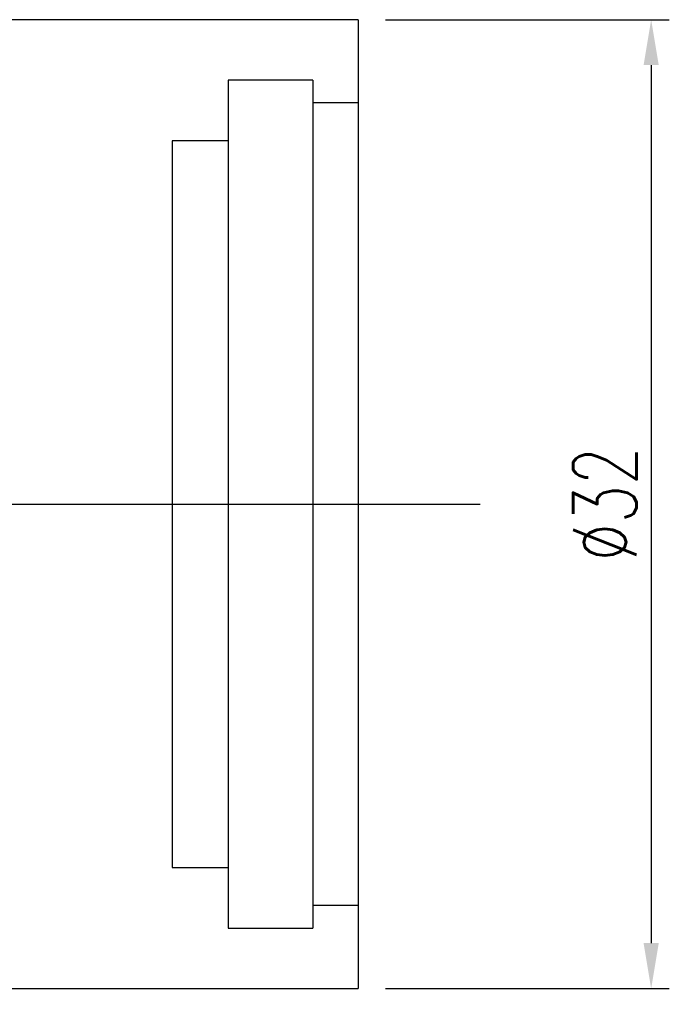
# Model space of a CAD drawing. Header units: millimetres. Extents: x -5 to 149, y 7 to 96.
# Tile 48 of 49: x 128 to 149, y 26 to 59. Entities that reach past the tile are written whole.
import ezdxf
from ezdxf.lldxf.tags import DXFTag

# ---------------------------------------------------------------- set-up
doc = ezdxf.new("R2010")
doc.units = ezdxf.units.MM
doc.header["$LTSCALE"] = 0.1
doc.layers.get('DEFPOINTS').update_dxf_attribs({"linetype": 'CONTINUOUS'})
doc.layers.add('layer 1', color=7, linetype='CONTINUOUS')
doc.styles.add('DIM-7', font='SIMPLEX.shx', dxfattribs={"width": 0.7, "bigfont": 'chineset.shx'})
tags = doc.linetypes.add('DASHED', pattern=[25.72, 12.86, -12.86]).pattern_tags.tags
tags[6:7] = [DXFTag(74, 4), DXFTag(75, 0), DXFTag(340, '0'), DXFTag(46, 0.0), DXFTag(50, 0.0), DXFTag(44, 0.0), DXFTag(45, 0.0)]
tags[4:5] = [DXFTag(74, 4), DXFTag(75, 0), DXFTag(340, '0'), DXFTag(46, 0.0), DXFTag(50, 0.0), DXFTag(44, 0.0), DXFTag(45, 0.0)]
doc.dimstyles.new('CNS', dxfattribs={"dimtxt": 3.5, "dimasz": 2.5, "dimexe": 1, "dimexo": 1.5, "dimgap": 0.09, "dimtad": 0, "dimdsep": 46, "dimtxsty": 'DIM-7', "dimcen": 0.09, "dimclrd": 1, "dimclre": 1, "dimclrt": 4, "dimadec": 0, "dimazin": 0, "dimtfac": 1, "dimtix": 1, "dimtmove": 2, "dimatfit": 3, "dimfxl": 1, "dimtvp": 0.971429, "dimtolj": 1, "dimarcsym": 0})

# ---------------------------------------------------------------- blocks, each defined once
blk = doc.blocks.new('*D7')
at = {"layer": 'DEFPOINTS', "color": 0, "transparency": 16777216}
for p in [(77.924, 26.699), (138.924, 26.699), (138.924, 7.331)]:
    blk.add_point(p, dxfattribs=at)
at = {"layer": 'layer 1', "lineweight": -2, "transparency": 16777216}
for p, q in [((77.924, 25.799), (77.924, 6.731)), ((138.924, 25.799), (138.924, 6.731)), ((79.424, 7.331), (137.424, 7.331))]:
    blk.add_line(p, q, dxfattribs=at)
at = {"layer": 'layer 1', "transparency": 16777216}
for points in [[(79.424, 7.581), (79.424, 7.081), (77.924, 7.331)], [(137.424, 7.581), (137.424, 7.081), (138.924, 7.331)]]:
    blk.add_solid(points, dxfattribs=at)
at = {"layer": 'layer 1', "transparency": 16777216, "insert": (108.424, 8.861), "char_height": 2.1, "attachment_point": 5, "style": 'DIM-7'}
blk.add_mtext('\\A1;61', dxfattribs=at)
blk = doc.blocks.new('*D9')
at = {"layer": 'DEFPOINTS', "color": 0, "transparency": 16777216}
for p in [(138.924, 58.699), (138.924, 26.699), (148.611, 26.699)]:
    blk.add_point(p, dxfattribs=at)
at = {"layer": 'layer 1', "lineweight": -2, "transparency": 16777216}
for p, q in [((139.824, 58.699), (149.211, 58.699)), ((148.611, 57.199), (148.611, 28.199)), ((139.824, 26.699), (149.211, 26.699))]:
    blk.add_line(p, q, dxfattribs=at)
at = {"layer": 'layer 1', "transparency": 16777216}
for points in [[(148.361, 57.199), (148.861, 57.199), (148.611, 58.699)], [(148.361, 28.199), (148.861, 28.199), (148.611, 26.699)]]:
    blk.add_solid(points, dxfattribs=at)
at = {"layer": 'layer 1', "transparency": 16777216, "insert": (147.081, 42.699), "char_height": 2.1, "attachment_point": 5, "rotation": 90, "style": 'DIM-7'}
blk.add_mtext('\\A1;%%C32', dxfattribs=at)

msp = doc.modelspace()

# ---------------------------------------------------------------- linework, layer by layer
at = {"layer": 'layer 1', "linetype": 'Continuous'}
for p, q in [((138.924, 58.699), (98.024, 58.699)), ((138.924, 58.699), (138.924, 26.699)), ((98.024, 26.699), (138.924, 26.699))]:
    msp.add_line(p, q, dxfattribs=at)
at = {"layer": 'layer 1', "linetype": 'DASHED'}
for p, q in [((137.424, 56.699), (134.624, 56.699)), ((134.624, 56.699), (134.624, 28.699)), ((137.424, 56.699), (137.424, 28.699)), ((138.924, 55.949), (137.424, 55.949)), ((134.624, 54.699), (132.774, 54.699)), ((132.774, 54.699), (132.774, 30.699)), ((132.774, 30.699), (134.624, 30.699)), ((137.424, 29.449), (138.924, 29.449)), ((134.624, 28.699), (137.424, 28.699))]:
    msp.add_line(p, q, dxfattribs=at)
at = {"layer": 'layer 1'}
msp.add_line((74.553, 42.699), (142.962, 42.699), dxfattribs=at)

# ---------------------------------------------------------------- dimensions: what is measured, and where the dimension line sits
dim = msp.add_linear_dim(base=(148.611, 26.699), p1=(138.924, 58.699), p2=(138.924, 26.699), angle=90, text='%%C<>', dimstyle='CNS', override={"dimscale": 0.6, "dimgap": 0.8, "dimtad": 1, "dimclrd": 256, "dimclre": 256, "dimclrt": 256, "dimadec": 2, "dimazin": 2, "dimtmove": 1}, dxfattribs=at)
dim.commit()
dim.dimension.update_dxf_attribs({"geometry": '*D9', "text_midpoint": (147.081, 42.699)})
dim = msp.add_linear_dim(base=(138.924, 7.331), p1=(77.924, 26.699), p2=(138.924, 26.699), dimstyle='CNS', override={"dimscale": 0.6, "dimgap": 0.8, "dimtad": 1, "dimclrd": 256, "dimclre": 256, "dimclrt": 256, "dimadec": 2, "dimazin": 2, "dimtmove": 1}, dxfattribs=at)
dim.commit()
dim.dimension.update_dxf_attribs({"geometry": '*D7', "text_midpoint": (108.424, 8.861)})

doc.saveas('drawing.dxf')
